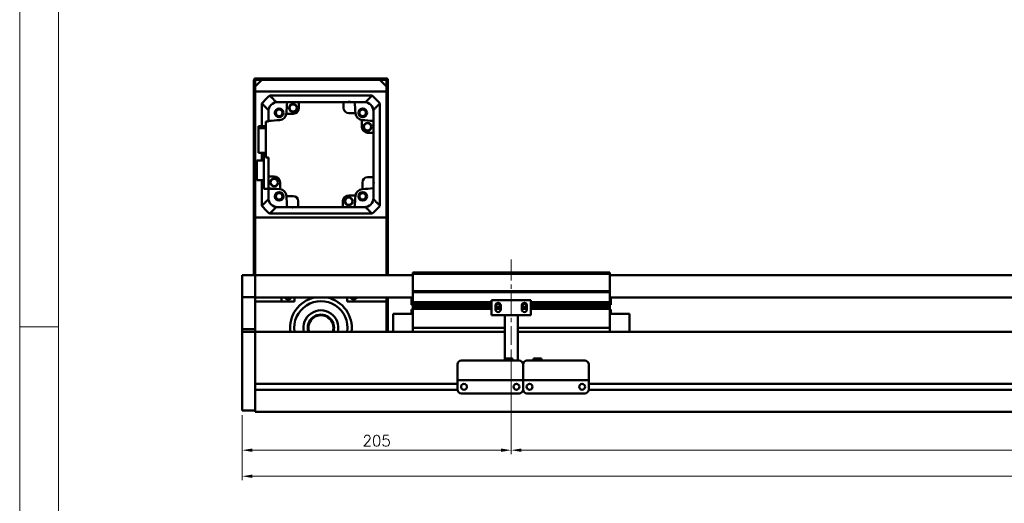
# Model space of a CAD drawing. Header units: millimetres. Extents: x 46547 to 49038, y 6223 to 10291.
# Tile 2 of 5: x 46547 to 47297, y 9275 to 9644. Entities that reach past the tile are written whole.
import ezdxf

# ---------------------------------------------------------------- set-up
doc = ezdxf.new("R2010")
doc.units = ezdxf.units.MM
doc.header["$LTSCALE"] = 0.5
doc.linetypes.add('CENTER', pattern=[50.8, 31.75, -6.35, 6.35, -6.35])
doc.layers.get('0').update_dxf_attribs({"lineweight": 20})
doc.layers.add('1', color=1, linetype='CENTER', lineweight=13)
doc.layers.add('외형선(ISO)', color=7, linetype='Continuous', lineweight=50)
doc.styles.add('DSR TEXT', font='romans.shx', dxfattribs={"bigfont": 'whgtxt.shx'})
doc.styles.get("Standard").update_dxf_attribs({"font": 'romans.shx', "bigfont": 'whgtxt.shx'})
doc.dimstyles.new('DSR', dxfattribs={"dimscale": 2, "dimtxt": 3, "dimasz": 3, "dimexe": 0.5, "dimexo": 0.5, "dimgap": 0.5, "dimtad": 1, "dimdsep": 46, "dimtxsty": 'Standard', "dimcen": 2.5, "dimclrd": 4, "dimclre": 4, "dimclrt": 2, "dimadec": 0, "dimazin": 2, "dimtfac": 1, "dimtmove": 0, "dimatfit": 3, "dimfxl": 0, "dimlwd": -1, "dimlwe": -1, "dimarcsym": 0})

# ---------------------------------------------------------------- blocks, each defined once
blk = doc.blocks.new('A$C1C1952E1')
at = {"color": 1}
blk.add_lwpolyline([(0, 0), (420, 0), (420, 297), (0, 297)], close=True, dxfattribs=at)
at = {"color": 3}
blk.add_lwpolyline([(5, 5), (415, 5), (415, 292), (5, 292)], close=True, dxfattribs=at)
blk = doc.blocks.new('*D78')
at = {"color": 1, "linetype": 'ByBlock'}
for p, q in [((46921.15, 9392.6), (46921.15, 9312.86)), ((46716.15, 9342.6), (46716.15, 9312.86)), ((46723.95, 9315.86), (46913.35, 9315.86))]:
    blk.add_line(p, q, dxfattribs=at)
at = {"color": 1}
for points in [[(46723.95, 9317.16), (46723.95, 9314.56), (46716.15, 9315.86)], [(46913.35, 9317.16), (46913.35, 9314.56), (46921.15, 9315.86)]]:
    blk.add_solid(points, dxfattribs=at)
at = {"layer": 'Defpoints', "color": 0}
for p in [(46921.15, 9396.2), (46716.15, 9346.2), (46921.15, 9315.86)]:
    blk.add_point(p, dxfattribs=at)
at = {"color": 3, "insert": (46818.65, 9323.06), "char_height": 8.4, "attachment_point": 5, "style": 'DSR TEXT'}
blk.add_mtext('205', dxfattribs=at)
blk = doc.blocks.new('*D79')
at = {"color": 1, "linetype": 'ByBlock'}
for p, q in [((46921.15, 9392.6), (46921.15, 9312.86)), ((47821.15, 9392.6), (47821.15, 9312.86)), ((46928.95, 9315.86), (47813.35, 9315.86))]:
    blk.add_line(p, q, dxfattribs=at)
at = {"color": 1}
for points in [[(46928.95, 9317.16), (46928.95, 9314.56), (46921.15, 9315.86)], [(47813.35, 9317.16), (47813.35, 9314.56), (47821.15, 9315.86)]]:
    blk.add_solid(points, dxfattribs=at)
at = {"layer": 'Defpoints', "color": 0}
for p in [(46921.15, 9396.2), (47821.15, 9396.2), (47821.15, 9315.86)]:
    blk.add_point(p, dxfattribs=at)
at = {"color": 3, "insert": (47371.15, 9323.06), "char_height": 8.4, "attachment_point": 5, "style": 'DSR TEXT'}
blk.add_mtext('STROKE : 900', dxfattribs=at)
blk = doc.blocks.new('*D81')
at = {"color": 1, "linetype": 'ByBlock'}
for p, q in [((46716.15, 9342.6), (46716.15, 9292.99)), ((47986.15, 9344.16), (47986.15, 9292.99)), ((46723.95, 9295.99), (47978.35, 9295.99))]:
    blk.add_line(p, q, dxfattribs=at)
at = {"color": 1}
for points in [[(46723.95, 9297.29), (46723.95, 9294.69), (46716.15, 9295.99)], [(47978.35, 9297.29), (47978.35, 9294.69), (47986.15, 9295.99)]]:
    blk.add_solid(points, dxfattribs=at)
at = {"layer": 'Defpoints', "color": 0}
for p in [(47986.15, 9347.76), (46716.15, 9346.2), (47986.15, 9295.99)]:
    blk.add_point(p, dxfattribs=at)
at = {"color": 3, "insert": (47351.15, 9303.19), "char_height": 8.4, "attachment_point": 5, "style": 'DSR TEXT'}
blk.add_mtext('1270', dxfattribs=at)

msp = doc.modelspace()

# ---------------------------------------------------------------- linework, layer by layer
at = {"color": 1}
msp.add_line((46576.33082, 9409.88267), (46546.67132, 9409.88267), dxfattribs=at)
at = {"layer": '1'}
msp.add_line((46921.15234, 9461.20272), (46921.15234, 9396.20272), dxfattribs=at)
at = {"layer": '외형선(ISO)'}
for p, q in [((46725.15234, 9598.20272), (46725.15234, 9449.20272)), ((46734.15234, 9599.20272), (46726.15234, 9599.20272)), ((46726.15234, 9593.20272), (46731.15234, 9598.20272)), ((46726.15234, 9449.20272), (46726.15234, 9597.70272)), ((46726.65234, 9598.20272), (46734.15234, 9598.20272)), ((46821.15234, 9598.20272), (46731.15234, 9598.20272)), ((46734.15234, 9598.20272), (46734.15234, 9599.20272)), ((46734.15234, 9599.20272), (46738.15234, 9599.20272)), ((46738.15234, 9599.20272), (46738.15234, 9598.20272)), ((46814.15234, 9599.20272), (46738.15234, 9599.20272)), ((46738.15234, 9598.20272), (46814.15234, 9598.20272)), ((46814.15234, 9598.20272), (46814.15234, 9599.20272)), ((46814.15234, 9599.20272), (46818.15234, 9599.20272)), ((46818.15234, 9599.20272), (46818.15234, 9598.20272)), ((46826.15234, 9599.20272), (46818.15234, 9599.20272)), ((46818.15234, 9598.20272), (46825.65234, 9598.20272)), ((46821.15234, 9598.20272), (46826.15234, 9593.20272)), ((46826.15234, 9597.70272), (46826.15234, 9449.20272)), ((46827.15234, 9449.20272), (46827.15234, 9598.20272)), ((46726.15234, 9593.20272), (46726.15234, 9589.20272)), ((46726.15234, 9589.20272), (46826.15234, 9589.20272)), ((46826.15234, 9589.20272), (46826.15234, 9593.20272)), ((46731.15234, 9580.20532), (46731.15234, 9562.985)), ((46815.15493, 9586.20272), (46737.14974, 9586.20272)), ((46743.15234, 9581.20272), (46742.14866, 9581.20272)), ((46750.48615, 9581.20272), (46743.15234, 9581.20272)), ((46750.48615, 9581.20272), (46759.45234, 9581.20272)), ((46793.35234, 9581.20272), (46759.45234, 9581.20272)), ((46759.45234, 9581.20272), (46759.45234, 9576.80272)), ((46793.35234, 9581.20272), (46801.81852, 9581.20272)), ((46793.35234, 9576.80272), (46793.35234, 9581.20272)), ((46809.15234, 9581.20272), (46801.81852, 9581.20272)), ((46810.15601, 9581.20272), (46809.15234, 9581.20272)), ((46821.15234, 9502.20013), (46821.15234, 9580.20532)), ((46736.15234, 9575.2064), (46736.15234, 9574.20272)), ((46736.15234, 9566.86891), (46736.15234, 9574.20272)), ((46754.95234, 9572.30272), (46749.78523, 9572.30272)), ((46802.47428, 9572.80272), (46797.35234, 9572.80272)), ((46816.15234, 9575.2064), (46816.15234, 9574.20272)), ((46816.15234, 9566.86891), (46816.15234, 9574.20272)), ((46734.15234, 9566.40272), (46736.15234, 9566.40272)), ((46734.15234, 9566.40272), (46734.15234, 9539.00272)), ((46736.15234, 9566.40272), (46736.15234, 9566.86891)), ((46807.25234, 9562.40272), (46807.25234, 9567.56983)), ((46816.15234, 9566.86891), (46816.15234, 9557.90272)), ((46728.65234, 9562.985), (46734.15234, 9562.985)), ((46728.65234, 9562.985), (46728.65234, 9561.27883)), ((46734.15234, 9561.27883), (46728.65234, 9561.27883)), ((46728.65234, 9561.27883), (46728.65234, 9542.42045)), ((46816.15234, 9557.90272), (46811.75234, 9557.90272)), ((46816.15234, 9524.00272), (46816.15234, 9557.90272)), ((46728.65234, 9542.42045), (46734.15234, 9542.42045)), ((46731.15234, 9542.42045), (46731.15234, 9536.75272)), ((46732.75234, 9542.42045), (46732.75234, 9515.20272)), ((46732.75234, 9536.75272), (46727.35234, 9536.75272)), ((46727.35234, 9536.75272), (46727.35234, 9521.65272)), ((46734.15234, 9539.00272), (46736.15234, 9539.00272)), ((46736.15234, 9524.50272), (46736.15234, 9539.00272)), ((46727.35234, 9521.65272), (46732.75234, 9521.65272)), ((46731.15234, 9521.65272), (46731.15234, 9502.20013)), ((46736.15234, 9524.50272), (46736.15234, 9515.53654)), ((46740.55234, 9524.50272), (46736.15234, 9524.50272)), ((46745.05234, 9520.00272), (46745.05234, 9514.83561)), ((46807.75234, 9514.88078), (46807.75234, 9520.00272)), ((46811.75234, 9524.00272), (46816.15234, 9524.00272)), ((46816.15234, 9524.00272), (46816.15234, 9515.53654)), ((46732.75234, 9515.20272), (46740.18089, 9515.20272)), ((46736.15234, 9508.20272), (46736.15234, 9515.20272)), ((46816.15234, 9508.20272), (46816.15234, 9515.53654)), ((46736.15234, 9508.20272), (46736.15234, 9507.19905)), ((46749.83039, 9509.60272), (46754.95234, 9509.60272)), ((46758.95234, 9505.60272), (46758.95234, 9501.20272)), ((46792.85234, 9501.20272), (46792.85234, 9505.60272)), ((46797.35234, 9510.10272), (46802.51945, 9510.10272)), ((46816.15234, 9508.20272), (46816.15234, 9507.19905)), ((46743.15234, 9501.20272), (46742.14866, 9501.20272)), ((46743.15234, 9501.20272), (46750.48615, 9501.20272)), ((46750.48615, 9501.20272), (46758.95234, 9501.20272)), ((46758.95234, 9501.20272), (46792.85234, 9501.20272)), ((46801.81852, 9501.20272), (46792.85234, 9501.20272)), ((46801.81852, 9501.20272), (46809.15234, 9501.20272)), ((46810.15601, 9501.20272), (46809.15234, 9501.20272)), ((46726.15234, 9493.20272), (46726.15234, 9449.20272)), ((46826.15234, 9493.20272), (46726.15234, 9493.20272)), ((46737.14974, 9496.20272), (46815.15493, 9496.20272)), ((46826.15234, 9449.20272), (46826.15234, 9493.20272)), ((46716.15234, 9449.20272), (46716.15234, 9447.20272)), ((46726.15234, 9449.20272), (46716.15234, 9449.20272)), ((46716.15234, 9445.69001), (46716.15234, 9447.20272)), ((46716.15234, 9445.19102), (46716.15234, 9445.69001)), ((46716.15234, 9445.19102), (46716.15234, 9443.65044)), ((46726.15234, 9447.20272), (46726.15234, 9449.20272)), ((46846.15234, 9449.20272), (46726.15234, 9449.20272)), ((46726.15234, 9449.20272), (46726.15234, 9447.20272)), ((46726.15234, 9447.20272), (46726.15234, 9445.69001)), ((46726.15234, 9445.69001), (46726.15234, 9447.20272)), ((46726.15234, 9445.69001), (46726.15234, 9445.19102)), ((46726.15234, 9445.19102), (46726.15234, 9445.69001)), ((46726.15234, 9443.65044), (46726.15234, 9445.19102)), ((46726.15234, 9445.19102), (46726.15234, 9443.65044)), ((46846.15234, 9450.20272), (46846.15234, 9451.20272)), ((46996.15234, 9451.20272), (46846.15234, 9451.20272)), ((46846.15234, 9437.20272), (46846.15234, 9450.20272)), ((46846.15234, 9450.20272), (46996.15234, 9450.20272)), ((46996.15234, 9451.20272), (46996.15234, 9450.20272)), ((46996.15234, 9450.20272), (46996.15234, 9437.20272)), ((47976.15234, 9449.20272), (46996.15234, 9449.20272)), ((46716.15234, 9443.65044), (46716.15234, 9440.66585)), ((46716.15234, 9432.8884), (46716.15234, 9440.66585)), ((46726.15234, 9440.66585), (46726.15234, 9443.65044)), ((46726.15234, 9443.65044), (46726.15234, 9440.66585)), ((46726.15234, 9440.66585), (46726.15234, 9432.8884)), ((46726.15234, 9432.8884), (46726.15234, 9440.66585)), ((46846.15234, 9436.20272), (46846.15234, 9437.20272)), ((46846.15234, 9437.20272), (46996.15234, 9437.20272)), ((46996.15234, 9437.20272), (46996.15234, 9436.20272)), ((46716.15234, 9432.52942), (46716.15234, 9432.8884)), ((46716.15234, 9408.12579), (46716.15234, 9432.52942)), ((46726.15234, 9432.52942), (46716.15234, 9432.52942)), ((46726.15234, 9432.8884), (46726.15234, 9432.52942)), ((46726.15234, 9432.52942), (46726.15234, 9408.12579)), ((46846.15234, 9432.20272), (46726.15234, 9432.20272)), ((46756.15234, 9429.20272), (46726.15234, 9429.20272)), ((46746.15234, 9432.20272), (46746.15234, 9429.20272)), ((46756.15234, 9432.20272), (46756.15234, 9429.20272)), ((46796.15234, 9429.20272), (46796.15234, 9432.20272)), ((46826.15234, 9429.20272), (46796.15234, 9429.20272)), ((46826.15234, 9432.20272), (46826.15234, 9429.20272)), ((46826.15234, 9406.20272), (46826.15234, 9429.20272)), ((46827.15234, 9406.20272), (46827.15234, 9432.20272)), ((46845.15234, 9426.60272), (46845.15234, 9432.20272)), ((46846.15234, 9435.20272), (46846.15234, 9436.20272)), ((46846.15234, 9436.20272), (46996.15234, 9436.20272)), ((46846.15234, 9428.70272), (46846.15234, 9435.20272)), ((46936.15234, 9430.20272), (46906.15234, 9430.20272)), ((46906.15234, 9418.80272), (46906.15234, 9430.20272)), ((46936.15234, 9430.20272), (46936.15234, 9418.80272)), ((46996.15234, 9436.20272), (46996.15234, 9435.20272)), ((46996.15234, 9435.20272), (46996.15234, 9428.70272)), ((47976.15234, 9432.20272), (46996.15234, 9432.20272)), ((46997.15234, 9432.20272), (46997.15234, 9426.60272)), ((46845.15234, 9426.60272), (46846.15234, 9426.60272)), ((46845.15234, 9423.17272), (46845.15234, 9419.70272)), ((46846.14294, 9423.17272), (46845.15234, 9423.17272)), ((46846.15234, 9428.20272), (46846.15234, 9428.70272)), ((46846.15234, 9428.70272), (46906.15234, 9428.70272)), ((46846.15234, 9427.70272), (46846.15234, 9428.20272)), ((46846.15234, 9428.20272), (46906.15234, 9428.20272)), ((46846.15234, 9426.70272), (46846.15234, 9427.70272)), ((46846.15234, 9427.70272), (46906.15234, 9427.70272)), ((46846.15234, 9426.20272), (46846.15234, 9426.70272)), ((46846.15234, 9426.70272), (46906.15234, 9426.70272)), ((46846.15234, 9425.70272), (46846.15234, 9426.20272)), ((46846.15234, 9426.20272), (46906.15234, 9426.20272)), ((46846.15234, 9424.70272), (46846.15234, 9425.70272)), ((46846.15234, 9425.70272), (46906.15234, 9425.70272)), ((46846.15234, 9424.20272), (46846.15234, 9424.70272)), ((46846.15234, 9424.70272), (46906.15234, 9424.70272)), ((46846.15234, 9423.70272), (46846.15234, 9424.20272)), ((46846.15234, 9424.20272), (46906.15234, 9424.20272)), ((46846.15234, 9410.20272), (46846.15234, 9423.70272)), ((46846.15234, 9423.70272), (46906.15234, 9423.70272)), ((46909.15234, 9426.20272), (46909.92284, 9426.20272)), ((46909.15234, 9423.20272), (46909.15234, 9426.20272)), ((46909.15234, 9425.70272), (46910.02909, 9425.70272)), ((46909.15234, 9424.70272), (46913.15234, 9424.70272)), ((46909.15234, 9424.20272), (46913.15234, 9424.20272)), ((46909.15234, 9423.70272), (46913.15234, 9423.70272)), ((46909.21584, 9426.70272), (46910.02909, 9426.70272)), ((46909.82946, 9427.70272), (46912.47521, 9427.70272)), ((46912.27558, 9426.70272), (46913.08883, 9426.70272)), ((46912.27558, 9425.70272), (46913.15234, 9425.70272)), ((46912.38184, 9426.20272), (46913.15234, 9426.20272)), ((46913.15234, 9426.20272), (46913.15234, 9423.20272)), ((46929.15234, 9426.20272), (46929.92284, 9426.20272)), ((46929.15234, 9423.20272), (46929.15234, 9426.20272)), ((46929.15234, 9425.70272), (46930.02909, 9425.70272)), ((46929.15234, 9424.70272), (46933.15234, 9424.70272)), ((46929.15234, 9424.20272), (46933.15234, 9424.20272)), ((46929.15234, 9423.70272), (46933.15234, 9423.70272)), ((46929.21584, 9426.70272), (46930.02909, 9426.70272)), ((46929.82946, 9427.70272), (46932.47521, 9427.70272)), ((46932.27558, 9426.70272), (46933.08883, 9426.70272)), ((46932.27558, 9425.70272), (46933.15234, 9425.70272)), ((46932.38184, 9426.20272), (46933.15234, 9426.20272)), ((46933.15234, 9426.20272), (46933.15234, 9423.20272)), ((46936.15234, 9428.70272), (46996.15234, 9428.70272)), ((46936.15234, 9428.20272), (46996.15234, 9428.20272)), ((46936.15234, 9427.70272), (46996.15234, 9427.70272)), ((46936.15234, 9426.70272), (46996.15234, 9426.70272)), ((46936.15234, 9426.20272), (46996.15234, 9426.20272)), ((46936.15234, 9425.70272), (46996.15234, 9425.70272)), ((46936.15234, 9424.70272), (46996.15234, 9424.70272)), ((46936.15234, 9424.20272), (46996.15234, 9424.20272)), ((46936.15234, 9423.70272), (46996.15234, 9423.70272)), ((46996.15234, 9428.70272), (46996.15234, 9428.20272)), ((46996.15234, 9428.20272), (46996.15234, 9427.70272)), ((46996.15234, 9427.70272), (46996.15234, 9426.70272)), ((46996.15234, 9426.70272), (46996.15234, 9426.20272)), ((46997.15234, 9426.60272), (46996.15234, 9426.60272)), ((46996.15234, 9426.20272), (46996.15234, 9425.70272)), ((46996.15234, 9425.70272), (46996.15234, 9424.70272)), ((46996.15234, 9424.70272), (46996.15234, 9424.20272)), ((46996.15234, 9424.20272), (46996.15234, 9423.70272)), ((46996.15234, 9423.70272), (46996.15234, 9410.20272)), ((46997.15234, 9423.17272), (46996.16173, 9423.17272)), ((46997.15234, 9419.70272), (46997.15234, 9423.17272)), ((46831.15234, 9419.70272), (46831.15234, 9406.20272)), ((46846.15234, 9419.70272), (46831.15234, 9419.70272)), ((46916.15234, 9418.80272), (46906.15234, 9418.80272)), ((46916.15234, 9419.30272), (46916.15234, 9418.80272)), ((46926.15234, 9418.80272), (46916.15234, 9418.80272)), ((46916.15234, 9416.70272), (46916.15234, 9418.80272)), ((46916.15234, 9416.70272), (46916.15234, 9385.70291)), ((46926.15234, 9418.80272), (46926.15234, 9419.30272)), ((46936.15234, 9418.80272), (46926.15234, 9418.80272)), ((46926.15234, 9418.80272), (46926.15234, 9416.70272)), ((46926.15234, 9384.20292), (46926.15234, 9416.70272)), ((46996.15234, 9419.70272), (47011.15234, 9419.70272)), ((47011.15234, 9406.20272), (47011.15234, 9419.70272)), ((46716.15234, 9406.20272), (46716.15234, 9408.12579)), ((46726.15234, 9408.12579), (46716.15234, 9408.12579)), ((46726.15234, 9408.12579), (46726.15234, 9406.20272)), ((46846.15234, 9410.20272), (46846.15234, 9409.20272)), ((46846.15234, 9406.20272), (46846.15234, 9409.20272)), ((46846.15234, 9409.20272), (46916.15234, 9409.20272)), ((46926.15234, 9409.20272), (46996.15234, 9409.20272)), ((46996.15234, 9409.20272), (46996.15234, 9410.20272)), ((46996.15234, 9409.20272), (46996.15234, 9406.20272)), ((46716.15234, 9406.20272), (46716.15234, 9403.20272)), ((46726.15234, 9406.20272), (46716.15234, 9406.20272)), ((46716.15234, 9351.44536), (46716.15234, 9403.20272)), ((46726.15234, 9406.20272), (46726.15234, 9403.20272)), ((46726.15234, 9406.20272), (46916.15234, 9406.20272)), ((46726.15234, 9403.20272), (46726.15234, 9406.20272)), ((46726.15234, 9366.65272), (46726.15234, 9403.20272)), ((46726.15234, 9403.20272), (46726.15234, 9351.44536)), ((46926.15234, 9406.20272), (47976.15234, 9406.20272)), ((46883.15234, 9384.20292), (46927.15234, 9384.20292)), ((46916.15234, 9385.70291), (46916.15234, 9384.20292)), ((46916.15234, 9385.70291), (46922.15234, 9385.70291)), ((46922.15234, 9385.70291), (46922.15234, 9384.20292)), ((46933.15234, 9384.20292), (46977.15234, 9384.20292)), ((46944.15234, 9385.70291), (46938.15234, 9385.70291)), ((46938.15234, 9384.20292), (46938.15234, 9385.70291)), ((46944.15234, 9384.20292), (46944.15234, 9385.70291)), ((46880.15234, 9371.20292), (46880.15234, 9381.20292)), ((46930.15234, 9381.20292), (46930.15234, 9371.20292)), ((46930.15234, 9371.20292), (46930.15234, 9381.20292)), ((46980.15234, 9381.20292), (46980.15234, 9371.20292)), ((46880.15234, 9371.20292), (46880.15234, 9369.20292)), ((46880.15234, 9369.20289), (46880.15234, 9369.20292)), ((46880.15234, 9369.20292), (46930.15234, 9369.20292)), ((46880.15234, 9368.70289), (46880.15234, 9369.20289)), ((46880.15234, 9369.20289), (46882.92284, 9369.20289)), ((46885.38184, 9369.20289), (46887.65234, 9369.20289)), ((46892.65234, 9369.20289), (46917.65234, 9369.20289)), ((46922.65234, 9369.20289), (46924.92284, 9369.20289)), ((46927.38184, 9369.20289), (46930.15234, 9369.20289)), ((46930.15234, 9369.20292), (46930.15234, 9371.20292)), ((46930.15234, 9371.20292), (46930.15234, 9369.20292)), ((46930.15234, 9369.20292), (46930.15234, 9369.20289)), ((46930.15234, 9369.20289), (46930.15234, 9369.20292)), ((46930.15234, 9369.20292), (46980.15234, 9369.20292)), ((46930.15234, 9369.20289), (46930.15234, 9368.70289)), ((46930.15234, 9368.70289), (46930.15234, 9369.20289)), ((46930.15234, 9369.20289), (46932.92284, 9369.20289)), ((46935.38184, 9369.20289), (46937.65234, 9369.20289)), ((46942.65234, 9369.20289), (46967.65234, 9369.20289)), ((46972.65234, 9369.20289), (46974.92284, 9369.20289)), ((46977.38184, 9369.20289), (46980.15234, 9369.20289)), ((46980.15234, 9369.20292), (46980.15234, 9371.20292)), ((46980.15234, 9369.20292), (46980.15234, 9369.20289)), ((46980.15234, 9369.20289), (46980.15234, 9368.70289)), ((46726.15234, 9366.45272), (46880.15234, 9366.45272)), ((46726.15234, 9361.95272), (46880.16278, 9361.95272)), ((46726.15234, 9351.44536), (46726.15234, 9361.75272)), ((46880.15234, 9362.20289), (46880.15234, 9368.70289)), ((46885.12552, 9366.45272), (46885.17915, 9366.45272)), ((46925.12552, 9366.45272), (46925.17915, 9366.45272)), ((46930.14189, 9361.95272), (46930.16278, 9361.95272)), ((46930.15234, 9368.70289), (46930.15234, 9362.20289)), ((46930.15234, 9362.20289), (46930.15234, 9368.70289)), ((46935.12552, 9366.45272), (46935.17915, 9366.45272)), ((46975.12552, 9366.45272), (46975.17915, 9366.45272)), ((46980.14189, 9361.95272), (47784.16278, 9361.95272)), ((46980.15234, 9368.70289), (46980.15234, 9362.20289)), ((46980.15234, 9366.45272), (47784.15234, 9366.45272)), ((46883.15234, 9359.20289), (46927.15234, 9359.20289)), ((46933.15234, 9359.20289), (46977.15234, 9359.20289)), ((46716.15234, 9351.44536), (46716.15234, 9349.32404)), ((46716.15234, 9346.20272), (46716.15234, 9349.32404)), ((46726.15234, 9351.44536), (46726.15234, 9349.32404)), ((46726.15234, 9349.32404), (46726.15234, 9351.44536)), ((46726.15234, 9345.20272), (46726.15234, 9349.32404)), ((46726.15234, 9349.32404), (46726.15234, 9346.20272)), ((46716.15234, 9346.20272), (46726.15234, 9346.20272)), ((46726.15234, 9345.20272), (47976.15234, 9345.20272))]:
    msp.add_line(p, q, dxfattribs=at)
for centre, radius in [((46754.95376, 9576.76366), 3), ((46754.95376, 9576.76366), 2.95), ((46754.95376, 9576.76366), 2.75), ((46744.33253, 9573.02253), 3.3), ((46744.33253, 9573.02253), 3.2), ((46744.33253, 9573.02253), 3), ((46744.33253, 9573.02253), 2.5), ((46807.97214, 9573.02253), 3.3), ((46807.97214, 9573.02253), 3.2), ((46807.97214, 9573.02253), 3), ((46807.97214, 9573.02253), 2.5), ((46811.71328, 9562.4013), 3), ((46811.71328, 9562.4013), 2.95), ((46811.71328, 9562.4013), 2.75), ((46740.5914, 9520.00415), 3), ((46740.5914, 9520.00415), 2.95), ((46740.5914, 9520.00415), 2.75), ((46744.33253, 9509.38292), 3.3), ((46744.33253, 9509.38292), 3.2), ((46744.33253, 9509.38292), 3), ((46744.33253, 9509.38292), 2.5), ((46807.97214, 9509.38292), 3.3), ((46807.97214, 9509.38292), 3.2), ((46807.97214, 9509.38292), 3), ((46807.97214, 9509.38292), 2.5), ((46797.35091, 9505.64178), 3), ((46797.35091, 9505.64178), 2.95), ((46797.35091, 9505.64178), 2.75), ((46885.15234, 9364.20288), 2.25), ((46925.15234, 9364.20288), 2.25), ((46935.15234, 9364.20288), 2.25), ((46975.15234, 9364.20288), 2.25)]:
    msp.add_circle(centre, radius, dxfattribs=at)
for centre, radius, start, end in [((46726.15234, 9598.20272), 1, 90, 180), ((46726.65234, 9597.70272), 0.5, 90, 180), ((46825.65234, 9597.70272), 0.5, 0, 90), ((46826.15234, 9598.20272), 1, 0, 90), ((46776.15234, 9541.20272), 59.55, 130.91627078, 139.08372922), ((46743.15234, 9574.20272), 7, 90, 180), ((46776.15234, 9541.20272), 52.5, 130.36759354, 130.51580082), ((47208.74372, 9541.20272), 460, 175.01145802, 176.0804225), ((46797.86295, 9577.62262), 3.8, 70.41268147, 109.58731853), ((46343.56095, 9541.20272), 460, 3.93907323, 4.98854198), ((46809.15234, 9574.20272), 7, 0, 90), ((46776.15234, 9541.20272), 52.5, 49.48419918, 49.63240646), ((46776.15234, 9541.20272), 59.55, 40.91627078, 49.08372922), ((46776.15234, 9541.20272), 52.5, 139.48419918, 139.63240646), ((46744.33253, 9573.02253), 5.5, 273.9195775, 352.47991906), ((46744.33253, 9573.02253), 5.5, 352.47991906, 356.0804225), ((46754.95234, 9576.80272), 4.5, 270, 0), ((46797.35234, 9576.80272), 4, 180, 270), ((46343.56095, 9541.20272), 460, 3.9195775, 3.93907323), ((46807.97214, 9573.02253), 5.5, 183.9195775, 262.47991906), ((46776.15234, 9541.20272), 52.5, 40.36759354, 40.51580082), ((46776.15234, 9108.61134), 460, 93.9195775, 94.98854198), ((46807.97214, 9573.02253), 5.5, 262.47991906, 266.0804225), ((46776.15234, 9108.61134), 460, 85.01145802, 86.0804225), ((46811.75234, 9562.40272), 4.5, 180, 270), ((46740.55234, 9520.00272), 4.5, 0, 90), ((46811.75234, 9520.00272), 4, 90, 180), ((46812.57224, 9519.49211), 3.8, 340.41268147, 19.58731853), ((46776.15234, 9973.79411), 460, 265.01145802, 266.0804225), ((46744.33253, 9509.38292), 5.5, 82.47991906, 86.0804225), ((46744.33253, 9509.38292), 5.5, 3.9195775, 82.47991906), ((46807.97214, 9509.38292), 5.5, 93.9195775, 172.47991906), ((46776.15234, 9973.79411), 460, 273.9195775, 273.93907323), ((46776.15234, 9973.79411), 460, 273.93907323, 274.98854198), ((46743.15234, 9508.20272), 7, 180, 270), ((46776.15234, 9541.20272), 52.5, 220.36759354, 220.51580082), ((47208.74372, 9541.20272), 460, 183.9195775, 183.93907323), ((47208.74372, 9541.20272), 460, 183.93907323, 184.98854198), ((46754.95234, 9505.60272), 4, 0, 90), ((46797.35234, 9505.60272), 4.5, 90, 180), ((46343.56095, 9541.20272), 460, 355.01145802, 356.0804225), ((46807.97214, 9509.38292), 5.5, 172.47991906, 176.0804225), ((46809.15234, 9508.20272), 7, 270, 0), ((46776.15234, 9541.20272), 52.5, 319.48419918, 319.63240646), ((46776.15234, 9541.20272), 59.55, 220.91627078, 229.08372922), ((46776.15234, 9541.20272), 52.5, 229.48419918, 229.63240646), ((46754.44172, 9504.78282), 3.8, 250.41268147, 289.58731853), ((46776.15234, 9541.20272), 52.5, 310.36759354, 310.51580082), ((46776.15234, 9541.20272), 59.55, 310.91627078, 319.08372922), ((46751.15234, 9434.20272), 3.3235, 216.99714571, 323.00285429), ((46776.15234, 9409.20272), 23.5, 101.84027388, 187.33436892), ((46776.15234, 9409.20272), 20.3, 351.5015155, 188.4984845), ((46776.15234, 9409.20272), 23.5, 352.66563108, 78.15972612), ((46801.15234, 9434.20272), 3.3235, 216.99714571, 323.00285429), ((46776.15234, 9409.20272), 13.3, 346.96395971, 193.03604029), ((46843.52434, 9425.10272), 3.253, 323.60856961, 323.88831047), ((46911.15234, 9426.20272), 2, 0, 180), ((46911.15234, 9423.20272), 2, 180, 0), ((46911.15234, 9426.20272), 1.2295, 156.00421868, 180), ((46911.15234, 9426.20272), 1.2295, 180, 203.99578132), ((46911.15234, 9426.20272), 1.2295, 23.99578132, 156.00421868), ((46911.15234, 9426.20272), 1.2295, 203.99578132, 336.00421868), ((46911.15234, 9426.20272), 1.2295, 0, 23.99578132), ((46911.15234, 9426.20272), 1.2295, 336.00421868, 0), ((46931.15234, 9426.20272), 2, 0, 180), ((46931.15234, 9423.20272), 2, 180, 0), ((46931.15234, 9426.20272), 1.2295, 156.00421868, 180), ((46931.15234, 9426.20272), 1.2295, 180, 203.99578132), ((46931.15234, 9426.20272), 1.2295, 23.99578132, 156.00421868), ((46931.15234, 9426.20272), 1.2295, 203.99578132, 336.00421868), ((46931.15234, 9426.20272), 1.2295, 0, 23.99578132), ((46931.15234, 9426.20272), 1.2295, 336.00421868, 0), ((46998.78034, 9425.10272), 3.253, 216.11168953, 216.39143039), ((46776.15234, 9409.20272), 10, 342.54239688, 197.45760312), ((46776.15234, 9409.20272), 9.5, 341.59151983, 198.40848017), ((46883.15234, 9381.20292), 3, 90, 180), ((46927.15234, 9381.20292), 3, 0, 90), ((46933.15234, 9381.20292), 3, 90, 180), ((46977.15234, 9381.20292), 3, 0, 90), ((46883.15234, 9362.20289), 3, 180, 270), ((46927.15234, 9362.20289), 3, 270, 0), ((46933.15234, 9362.20289), 3, 180, 270), ((46977.15234, 9362.20289), 3, 270, 0)]:
    msp.add_arc(centre, radius, start, end, dxfattribs=at)
for centre, major_axis, start_param, end_param in [((46884.15234, 9369.20291), (-1.2295, 0), 3.145850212, 6.287442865), ((46890.15234, 9369.20291), (-2.5, 0), 3.141566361, 6.283159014), ((46920.15234, 9369.20291), (-2.5, 0), 3.141566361, 6.283159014), ((46926.15234, 9369.20291), (-1.2295, 0), 3.143923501, 6.285516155), ((46934.15234, 9369.20291), (-1.2295, 0), 3.145903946, 6.2874966), ((46940.15234, 9369.20291), (-2.5, 0), 3.141560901, 6.283153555), ((46970.15234, 9369.20291), (-2.5, 0), 3.150562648, 6.292155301), ((46976.15234, 9369.20291), (-1.2295, 0), 3.143977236, 6.28556989)]:
    msp.add_ellipse(centre, major_axis=major_axis, ratio=0.00001, start_param=start_param, end_param=end_param, dxfattribs=at)
for points in [[(46736.15234, 9575.2064), (46735.61024, 9575.74884), (46734.51706, 9576.84236), (46732.85026, 9578.50876), (46731.72128, 9579.63691), (46731.15234, 9580.20532)], [(46737.14974, 9586.20272), (46737.71842, 9585.6335), (46738.84694, 9584.50415), (46740.51334, 9582.83736), (46741.6065, 9581.74455), (46742.14866, 9581.20272)], [(46810.15601, 9581.20272), (46810.69845, 9581.74482), (46811.79198, 9582.838), (46813.45837, 9584.5048), (46814.58653, 9585.63378), (46815.15493, 9586.20272)], [(46821.15234, 9580.20532), (46820.58311, 9579.63664), (46819.45376, 9578.50812), (46817.78697, 9576.84172), (46816.69416, 9575.74856), (46816.15234, 9575.2064)], [(46731.15234, 9502.20013), (46731.72156, 9502.76881), (46732.85091, 9503.89733), (46734.5177, 9505.56373), (46735.61051, 9506.65688), (46736.15234, 9507.19905)], [(46816.15234, 9507.19905), (46816.69443, 9506.65661), (46817.78761, 9505.56308), (46819.45441, 9503.89669), (46820.58339, 9502.76853), (46821.15234, 9502.20013)], [(46742.14866, 9501.20272), (46741.60622, 9500.66063), (46740.5127, 9499.56744), (46738.8463, 9497.90065), (46737.71815, 9496.77167), (46737.14974, 9496.20272)], [(46815.15493, 9496.20272), (46814.58625, 9496.77195), (46813.45773, 9497.90129), (46811.79133, 9499.56809), (46810.69818, 9500.6609), (46810.15601, 9501.20272)]]:
    msp.add_open_spline(points, degree=3, dxfattribs=at)

# ---------------------------------------------------------------- block references
at = {"xscale": 5.931900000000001, "yscale": 5.931900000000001, "zscale": 5.931900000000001}
msp.add_blockref('A$C1C1952E1', (46546.67132, 8528.99552), dxfattribs=at)

# ---------------------------------------------------------------- dimensions: what is measured, and where the dimension line sits
for base, p2, picture, middle in [((46921.15234, 9315.85961), (46921.15234, 9396.20272), '*D78', (46818.65234, 9323.05961)), ((47986.15234, 9295.98628), (47986.15234, 9347.76338), '*D81', (47351.15234, 9303.18628))]:
    dim = msp.add_linear_dim(base=base, p1=(46716.15234, 9346.20272), p2=p2, dimstyle='DSR', override={"dimscale": 3, "dimtxt": 2.8, "dimasz": 2.600136, "dimexe": 1, "dimexo": 1.2, "dimgap": 1, "dimdec": 4, "dimtxsty": 'DSR TEXT', "dimclrd": 1, "dimclre": 1, "dimclrt": 3, "dimtdec": 4, "dimtix": 1})
    dim.commit()
    dim.dimension.update_dxf_attribs({"geometry": picture, "text_midpoint": middle})
dim = msp.add_linear_dim(base=(47821.15234, 9315.85961), p1=(46921.15234, 9396.20272), p2=(47821.15234, 9396.20272), text='STROKE : <>', dimstyle='DSR', override={"dimscale": 3, "dimtxt": 2.8, "dimasz": 2.600136, "dimexe": 1, "dimexo": 1.2, "dimgap": 1, "dimdec": 4, "dimtxsty": 'DSR TEXT', "dimclrd": 1, "dimclre": 1, "dimclrt": 3, "dimtdec": 4, "dimtix": 1})
dim.commit()
dim.dimension.update_dxf_attribs({"geometry": '*D79', "text_midpoint": (47371.15234, 9323.05961)})

doc.saveas('drawing.dxf')
